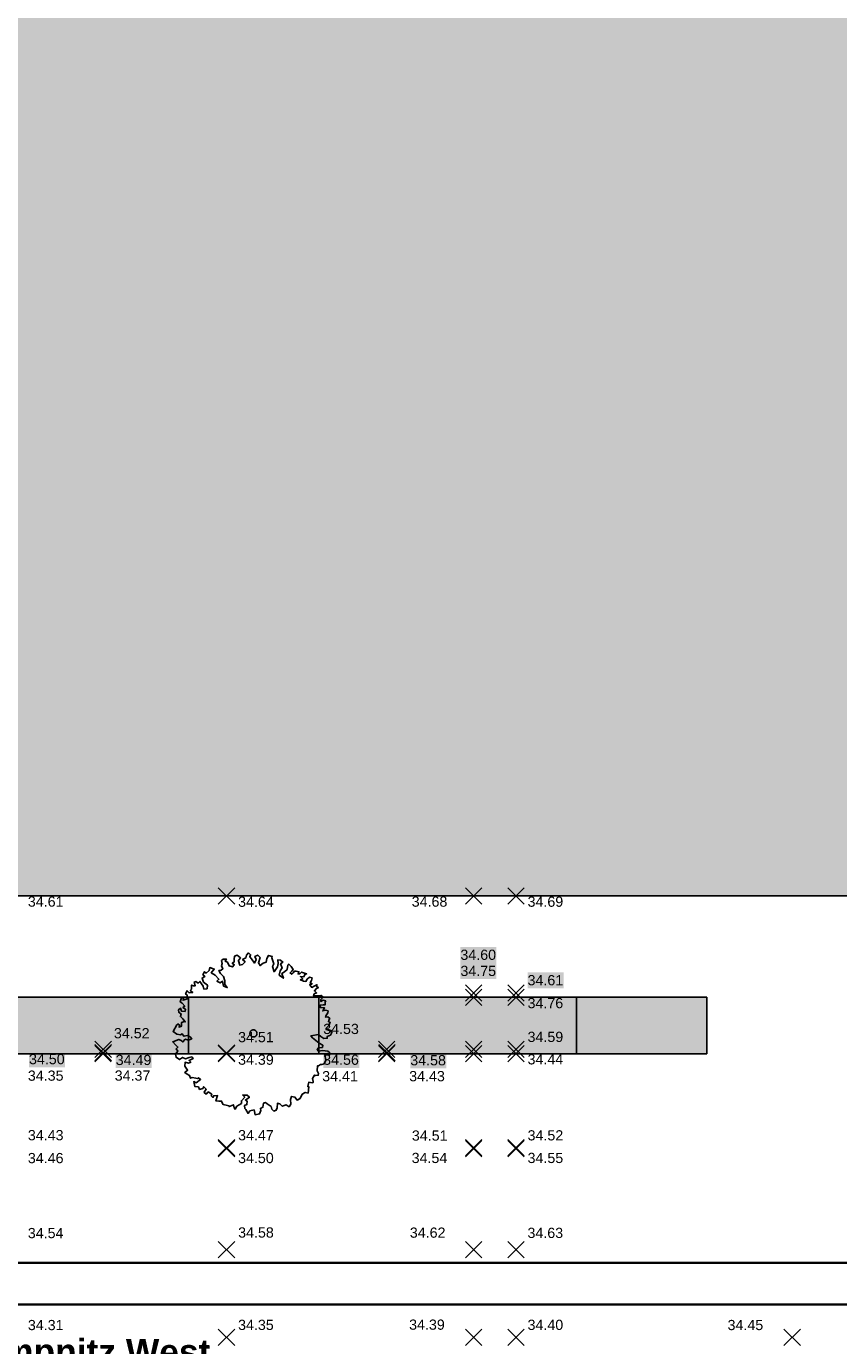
# Model space of a CAD drawing. Header units: metres. Extents: x -5569892 to 1712241, y -5568463 to 2085.
# Tile 59 of 68: x 54 to 83, y 15 to 61. Entities that reach past the tile are written whole.
import ezdxf

# ---------------------------------------------------------------- set-up
doc = ezdxf.new("R2010")
doc.units = ezdxf.units.M
doc.header["$LTSCALE"] = 0.5
for name, color, linetype, lineweight, true_color in [('99.04_1.BA Verkehrsanlagen-L-Straßennamen', 1, 'Continuous', 25, 0xff0000), ('99.04_Erschließung_VP-S-Farben-Grünflächen', 7, 'Continuous', 25, 0xc2e687), ('99.04_Erschließung_VP-S-Farben-Regengarten', 7, 'Continuous', 25, 0x60d2fb), ('99.04_Erschließung_VP-S-Farben-Stadtplatz', 7, 'Continuous', 25, 0xffffa3), ('99.04_Gleisplanung VP 02_23-EB-1236R-A-FAHRKANTE', 150, 'Continuous', 35, 0x007fff), ('S-Baum', 7, 'Continuous', 25, 0x4c994c)]:
    doc.layers.add(name, color=color, linetype=linetype, lineweight=lineweight, true_color=true_color)
for name, color, linetype, lineweight in [('99.04_Erschließung_VP-S-Borde-Kantenstein', 7, 'Continuous', 25), ('Keine', 7, 'Continuous', 9), ('SB-PUNKTE-00000-0000-HOE', 7, 'Continuous', 18), ('SB-PUNKTE-00000-0000-PKT', 7, 'Continuous', 18), ('SB-PUNKTE-00000-0000-SYM', 7, 'Continuous', 18)]:
    doc.layers.add(name, color=color, linetype=linetype, lineweight=lineweight)
doc.styles.add('Arial', font='arial.ttf')
doc.styles.add('Arial (bold)', font='arialbd.ttf')

# ---------------------------------------------------------------- blocks, each defined once
blk = doc.blocks.new('Gruppe-43')
at = {"layer": 'S-Baum', "flags": 128}
blk.add_lwpolyline([(64.952, 26.387), (64.885, 26.389), (64.806, 26.412), (64.808, 26.46), (64.898, 26.544), (64.942, 26.659), (64.894, 26.68), (64.896, 26.728), (64.935, 26.787), (64.861, 26.848), (64.781, 26.84), (64.794, 26.879), (64.865, 26.984), (64.876, 27.052), (64.789, 27.074), (64.692, 27.049), (64.752, 27.155), (64.608, 27.168), (64.6, 27.248), (64.699, 27.264), (64.775, 27.262), (64.771, 27.369), (64.791, 27.397), (64.704, 27.42), (64.624, 27.374), (64.626, 27.451), (64.708, 27.527), (64.631, 27.589), (64.551, 27.572), (64.475, 27.574), (64.375, 27.567), (64.398, 27.637), (64.478, 27.671), (64.401, 27.744), (64.472, 27.829), (64.541, 27.855), (64.485, 27.885), (64.488, 27.953), (64.398, 27.908), (64.309, 27.863), (64.241, 27.953), (64.322, 27.99), (64.255, 28.02), (64.298, 28.107), (64.32, 28.194), (64.233, 28.216), (64.152, 28.151), (64.11, 28.073), (64.022, 28.076), (63.916, 28.12), (63.996, 28.157), (63.92, 28.238), (64.039, 28.234), (64.069, 28.31), (64.13, 28.327), (64.023, 28.362), (63.953, 28.393), (63.895, 28.335), (63.835, 28.329), (63.866, 28.404), (63.77, 28.419), (63.711, 28.421), (63.669, 28.363), (63.62, 28.316), (63.562, 28.366), (63.623, 28.424), (63.665, 28.482), (63.6, 28.58), (63.516, 28.671), (63.483, 28.632), (63.458, 28.477), (63.368, 28.401), (63.278, 28.348), (63.332, 28.179), (63.18, 28.292), (63.213, 28.438), (63.285, 28.543), (63.233, 28.672), (63.311, 28.737), (63.226, 28.808), (63.138, 28.811), (63.154, 28.694), (63.13, 28.576), (63.009, 28.405), (62.955, 28.582), (62.998, 28.68), (62.926, 28.886), (62.939, 28.934), (62.821, 28.969), (62.761, 28.863), (62.737, 28.737), (62.628, 28.701), (62.526, 28.617), (62.47, 28.718), (62.527, 28.899), (62.442, 28.982), (62.341, 28.926), (62.386, 28.828), (62.334, 28.702), (62.231, 28.85), (62.166, 28.923), (62.196, 28.99), (62.13, 29.052), (62.051, 28.975), (62.037, 28.888), (61.919, 28.832), (62.004, 28.75), (61.922, 28.657), (61.825, 28.632), (61.783, 28.786), (61.779, 28.789), (61.853, 28.883), (61.729, 28.975), (61.64, 28.941), (61.625, 28.834), (61.633, 28.746), (61.561, 28.697), (61.63, 28.647), (61.576, 28.57), (61.453, 28.605), (61.398, 28.734), (61.32, 28.765), (61.362, 28.843), (61.246, 28.835), (61.193, 28.789), (61.21, 28.69), (61.187, 28.603), (61.234, 28.505), (61.182, 28.458), (61.105, 28.45), (61.158, 28.34), (61.262, 28.241), (61.308, 28.092), (61.312, 27.965), (61.388, 27.855), (61.262, 27.907), (61.228, 28.075), (61.147, 28.018), (61.033, 28.082), (61.103, 28.147), (60.972, 28.287), (60.839, 28.371), (60.94, 28.495), (60.786, 28.548), (60.763, 28.453), (60.661, 28.357), (60.606, 28.407), (60.551, 28.302), (60.62, 28.243), (60.519, 28.187), (60.574, 28.049), (60.706, 27.946), (60.693, 27.819), (60.585, 27.803), (60.558, 27.911), (60.447, 28.073), (60.385, 28.005), (60.3, 28.067), (60.251, 28.049), (60.286, 27.92), (60.227, 27.914), (60.16, 27.944), (60.157, 27.876), (60.155, 27.797), (60.114, 27.762), (60.199, 27.691), (60.071, 27.676), (60.006, 27.746), (59.954, 27.64), (60.001, 27.599), (60.008, 27.471), (59.867, 27.417), (59.881, 27.487), (59.811, 27.506), (59.769, 27.363), (59.836, 27.322), (59.92, 27.211), (59.859, 27.165), (59.945, 27.111), (59.934, 27.035), (59.815, 27.039), (59.771, 27.148), (59.709, 27.091), (59.717, 27.003), (59.803, 26.941), (59.772, 26.854), (59.857, 26.783), (59.941, 26.673), (59.913, 26.685), (59.813, 26.657), (59.809, 26.522), (59.728, 26.485), (59.75, 26.552), (59.684, 26.602), (59.644, 26.576), (59.519, 26.336), (59.644, 26.245), (59.779, 26.229), (59.839, 26.258), (59.893, 26.177), (60.013, 26.201), (60.108, 26.161), (60.165, 26.088), (60.056, 26.044), (59.941, 26.076), (59.858, 25.983), (59.8, 26.024), (59.714, 26.067), (59.507, 25.983), (59.6, 25.884), (59.685, 25.802), (59.626, 25.736), (59.681, 25.666), (59.6, 25.553), (59.625, 25.453), (59.738, 25.37), (59.849, 25.445), (59.954, 25.394), (60.075, 25.438), (60.163, 25.463), (60.21, 25.405), (60.072, 25.342), (60.129, 25.28), (60.057, 25.252), (59.933, 25.276), (59.929, 25.14), (60.02, 25.001), (59.922, 24.925), (60.007, 24.863), (60.082, 24.824), (60.118, 24.723), (60.179, 24.75), (60.305, 24.728), (60.373, 24.715), (60.402, 24.742), (60.468, 24.683), (60.317, 24.569), (60.231, 24.612), (60.276, 24.435), (60.392, 24.431), (60.437, 24.342), (60.545, 24.367), (60.578, 24.433), (60.663, 24.343), (60.592, 24.249), (60.592, 24.238), (60.666, 24.179), (60.736, 24.253), (60.853, 24.172), (60.839, 24.113), (60.897, 24.063), (60.927, 24.119), (61.055, 24.126), (61, 23.941), (61.097, 23.938), (61.196, 23.934), (61.213, 23.877), (61.251, 23.816), (61.299, 23.803), (61.453, 23.77), (61.472, 23.741), (61.492, 23.76), (61.602, 23.813), (61.626, 23.705), (61.664, 23.655), (61.727, 23.761), (61.878, 23.855), (61.881, 23.951), (61.993, 24.074), (61.924, 24.144), (62.083, 24.139), (62.157, 24.069), (62.018, 23.974), (62.076, 23.936), (62.072, 23.817), (61.983, 23.78), (61.996, 23.684), (62.035, 23.643), (62.11, 23.513), (62.172, 23.598), (62.317, 23.633), (62.351, 23.465), (62.508, 23.491), (62.552, 23.617), (62.534, 23.685), (62.623, 23.722), (62.648, 23.865), (62.716, 23.883), (62.774, 23.841), (62.907, 23.749), (62.935, 23.652), (63.001, 23.59), (63.081, 23.619), (63.112, 23.705), (63.126, 23.86), (63.205, 23.846), (63.29, 23.756), (63.427, 23.802), (63.524, 23.739), (63.586, 23.825), (63.572, 23.992), (63.613, 24.098), (63.731, 24.075), (63.804, 23.973), (63.905, 24.029), (63.977, 24.174), (64.087, 24.238), (64.185, 24.215), (64.212, 24.429), (64.173, 24.439), (64.206, 24.585), (64.266, 24.583), (64.342, 24.572), (64.363, 24.599), (64.363, 24.608), (64.33, 24.716), (64.402, 24.833), (64.438, 24.82), (64.537, 24.828), (64.539, 24.887), (64.494, 24.985), (64.509, 25.16), (64.54, 25.159), (64.609, 25.205), (64.657, 25.195), (64.737, 25.22), (64.798, 25.345), (64.756, 25.534), (64.866, 25.578), (64.923, 25.528), (64.926, 25.616), (64.86, 25.657), (64.682, 25.683), (64.546, 25.657), (64.5, 25.718), (64.541, 25.776), (64.677, 25.791), (64.689, 25.867), (64.566, 25.939), (64.338, 26.125), (64.281, 26.195), (64.546, 26.242), (64.622, 26.163), (64.728, 26.1), (64.844, 26.108), (64.837, 26.165), (64.837, 26.165), (64.955, 26.209), (65.006, 26.306)], close=True, dxfattribs=at)
at = {"layer": 'S-Baum'}
blk.add_rational_spline([(62.264, 26.156), (62.026, 26.22), (62.09, 26.458), (62.327, 26.394), (62.565, 26.33), (62.502, 26.092), (62.264, 26.156)], [1, 0.333333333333, 0.333333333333, 1, 0.333333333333, 0.333333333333, 1], degree=3, knots=[0, 0, 0, 0, 0.5, 0.5, 0.5, 1, 1, 1, 1], dxfattribs=at)
blk = doc.blocks.new('Gruppe-67')
at = {"layer": 'SB-PUNKTE-00000-0000-SYM', "color": 7}
for p, q in [((81.188, 16.058), (80.622, 15.492)), ((80.622, 16.058), (81.188, 15.492))]:
    blk.add_line(p, q, dxfattribs=at)
blk = doc.blocks.new('Gruppe-76')
at = {"layer": 'SB-PUNKTE-00000-0000-SYM', "color": 7}
for p, q in [((71.648, 16.058), (71.082, 15.492)), ((71.082, 16.058), (71.648, 15.492))]:
    blk.add_line(p, q, dxfattribs=at)
blk = doc.blocks.new('Gruppe-77')
at = {"layer": 'SB-PUNKTE-00000-0000-SYM', "color": 7}
for p, q in [((71.648, 19.083), (71.082, 18.517)), ((71.082, 19.083), (71.648, 18.517))]:
    blk.add_line(p, q, dxfattribs=at)
blk = doc.blocks.new('Gruppe-78')
at = {"layer": 'SB-PUNKTE-00000-0000-SYM', "color": 7}
for p, q in [((71.648, 22.581), (71.082, 22.015)), ((71.082, 22.581), (71.648, 22.015))]:
    blk.add_line(p, q, dxfattribs=at)
blk = doc.blocks.new('Gruppe-79')
at = {"layer": 'SB-PUNKTE-00000-0000-SYM', "color": 7}
for p, q in [((71.648, 22.608), (71.082, 22.042)), ((71.082, 22.608), (71.648, 22.042))]:
    blk.add_line(p, q, dxfattribs=at)
blk = doc.blocks.new('Gruppe-80')
at = {"layer": 'SB-PUNKTE-00000-0000-SYM', "color": 7}
for p, q in [((71.648, 25.858), (71.082, 25.292)), ((71.082, 25.858), (71.648, 25.292))]:
    blk.add_line(p, q, dxfattribs=at)
blk = doc.blocks.new('Gruppe-81')
at = {"layer": 'SB-PUNKTE-00000-0000-SYM', "color": 7}
for p, q in [((71.648, 26.008), (71.082, 25.442)), ((71.082, 26.008), (71.648, 25.442))]:
    blk.add_line(p, q, dxfattribs=at)
blk = doc.blocks.new('Gruppe-82')
at = {"layer": 'SB-PUNKTE-00000-0000-SYM', "color": 7}
for p, q in [((71.648, 27.808), (71.082, 27.242)), ((71.082, 27.808), (71.648, 27.242))]:
    blk.add_line(p, q, dxfattribs=at)
blk = doc.blocks.new('Gruppe-83')
at = {"layer": 'SB-PUNKTE-00000-0000-SYM', "color": 7}
for p, q in [((71.648, 27.957), (71.082, 27.391)), ((71.082, 27.957), (71.648, 27.391))]:
    blk.add_line(p, q, dxfattribs=at)
blk = doc.blocks.new('Gruppe-84')
at = {"layer": 'SB-PUNKTE-00000-0000-SYM', "color": 7}
for p, q in [((71.648, 31.308), (71.082, 30.742)), ((71.082, 31.308), (71.648, 30.742))]:
    blk.add_line(p, q, dxfattribs=at)
blk = doc.blocks.new('Gruppe-93')
at = {"layer": 'SB-PUNKTE-00000-0000-SYM', "color": 7}
for p, q in [((70.188, 16.058), (69.622, 15.492)), ((69.622, 16.058), (70.188, 15.492))]:
    blk.add_line(p, q, dxfattribs=at)
blk = doc.blocks.new('Gruppe-94')
at = {"layer": 'SB-PUNKTE-00000-0000-SYM', "color": 7}
for p, q in [((70.188, 19.083), (69.622, 18.517)), ((69.622, 19.083), (70.188, 18.517))]:
    blk.add_line(p, q, dxfattribs=at)
blk = doc.blocks.new('Gruppe-95')
at = {"layer": 'SB-PUNKTE-00000-0000-SYM', "color": 7}
for p, q in [((70.188, 22.581), (69.622, 22.015)), ((69.622, 22.581), (70.188, 22.015))]:
    blk.add_line(p, q, dxfattribs=at)
blk = doc.blocks.new('Gruppe-96')
at = {"layer": 'SB-PUNKTE-00000-0000-SYM', "color": 7}
for p, q in [((70.188, 22.608), (69.622, 22.042)), ((69.622, 22.608), (70.188, 22.042))]:
    blk.add_line(p, q, dxfattribs=at)
blk = doc.blocks.new('Gruppe-97')
at = {"layer": 'SB-PUNKTE-00000-0000-SYM', "color": 7}
for p, q in [((70.188, 25.858), (69.622, 25.292)), ((69.622, 25.858), (70.188, 25.292))]:
    blk.add_line(p, q, dxfattribs=at)
blk = doc.blocks.new('Gruppe-98')
at = {"layer": 'SB-PUNKTE-00000-0000-SYM', "color": 7}
for p, q in [((70.187, 26.007), (69.621, 25.441)), ((69.621, 26.007), (70.187, 25.441))]:
    blk.add_line(p, q, dxfattribs=at)
blk = doc.blocks.new('Gruppe-99')
at = {"layer": 'SB-PUNKTE-00000-0000-SYM', "color": 7}
for p, q in [((70.186, 27.807), (69.62, 27.241)), ((69.62, 27.807), (70.186, 27.241))]:
    blk.add_line(p, q, dxfattribs=at)
blk = doc.blocks.new('Gruppe-100')
at = {"layer": 'SB-PUNKTE-00000-0000-SYM', "color": 7}
for p, q in [((70.188, 27.957), (69.622, 27.391)), ((69.622, 27.957), (70.188, 27.391))]:
    blk.add_line(p, q, dxfattribs=at)
blk = doc.blocks.new('Gruppe-101')
at = {"layer": 'SB-PUNKTE-00000-0000-SYM', "color": 7}
for p, q in [((70.188, 31.308), (69.622, 30.742)), ((69.622, 31.308), (70.188, 30.742))]:
    blk.add_line(p, q, dxfattribs=at)
blk = doc.blocks.new('Gruppe-108')
at = {"layer": 'SB-PUNKTE-00000-0000-SYM', "color": 7}
for p, q in [((61.648, 16.058), (61.082, 15.492)), ((61.082, 16.058), (61.648, 15.492))]:
    blk.add_line(p, q, dxfattribs=at)
blk = doc.blocks.new('Gruppe-109')
at = {"layer": 'SB-PUNKTE-00000-0000-SYM', "color": 7}
for p, q in [((61.648, 19.083), (61.082, 18.517)), ((61.082, 19.083), (61.648, 18.517))]:
    blk.add_line(p, q, dxfattribs=at)
blk = doc.blocks.new('Gruppe-110')
at = {"layer": 'SB-PUNKTE-00000-0000-SYM', "color": 7}
for p, q in [((61.648, 22.581), (61.082, 22.015)), ((61.082, 22.581), (61.648, 22.015))]:
    blk.add_line(p, q, dxfattribs=at)
blk = doc.blocks.new('Gruppe-111')
at = {"layer": 'SB-PUNKTE-00000-0000-SYM', "color": 7}
for p, q in [((61.648, 22.608), (61.082, 22.042)), ((61.082, 22.608), (61.648, 22.042))]:
    blk.add_line(p, q, dxfattribs=at)
blk = doc.blocks.new('Gruppe-112')
at = {"layer": 'SB-PUNKTE-00000-0000-SYM', "color": 7}
for p, q in [((61.648, 25.858), (61.082, 25.292)), ((61.082, 25.858), (61.648, 25.292))]:
    blk.add_line(p, q, dxfattribs=at)
blk = doc.blocks.new('Gruppe-113')
at = {"layer": 'SB-PUNKTE-00000-0000-SYM', "color": 7}
for p, q in [((61.648, 25.885), (61.082, 25.319)), ((61.082, 25.885), (61.648, 25.319))]:
    blk.add_line(p, q, dxfattribs=at)
blk = doc.blocks.new('Gruppe-114')
at = {"layer": 'SB-PUNKTE-00000-0000-SYM', "color": 7}
for p, q in [((61.648, 31.308), (61.082, 30.742)), ((61.082, 31.308), (61.648, 30.742))]:
    blk.add_line(p, q, dxfattribs=at)
blk = doc.blocks.new('Gruppe-475')
at = {"layer": 'SB-PUNKTE-00000-0000-SYM', "color": 7}
for p, q in [((57.386, 25.86), (56.82, 25.294)), ((56.82, 25.86), (57.386, 25.294))]:
    blk.add_line(p, q, dxfattribs=at)
blk = doc.blocks.new('Gruppe-476')
at = {"layer": 'SB-PUNKTE-00000-0000-SYM', "color": 7}
for p, q in [((57.388, 26.01), (56.822, 25.444)), ((56.822, 26.01), (57.388, 25.444))]:
    blk.add_line(p, q, dxfattribs=at)
blk = doc.blocks.new('Gruppe-477')
at = {"layer": 'SB-PUNKTE-00000-0000-SYM', "color": 7}
for p, q in [((57.388, 25.888), (56.822, 25.322)), ((56.822, 25.888), (57.388, 25.322))]:
    blk.add_line(p, q, dxfattribs=at)
blk = doc.blocks.new('Gruppe-478')
at = {"layer": 'SB-PUNKTE-00000-0000-SYM', "color": 7}
for p, q in [((67.183, 25.856), (66.617, 25.29)), ((66.617, 25.856), (67.183, 25.29))]:
    blk.add_line(p, q, dxfattribs=at)
blk = doc.blocks.new('Gruppe-479')
at = {"layer": 'SB-PUNKTE-00000-0000-SYM', "color": 7}
for p, q in [((67.183, 26.005), (66.617, 25.439)), ((66.617, 26.005), (67.183, 25.439))]:
    blk.add_line(p, q, dxfattribs=at)
blk = doc.blocks.new('Gruppe-480')
at = {"layer": 'SB-PUNKTE-00000-0000-SYM', "color": 7}
for p, q in [((67.188, 25.888), (66.622, 25.322)), ((66.622, 25.888), (67.188, 25.322))]:
    blk.add_line(p, q, dxfattribs=at)
blk = doc.blocks.new('_23-07-06_Massenplan_TB_Weiterführende Schule (3D)')
at = {"layer": '99.04_Erschließung_VP-S-Farben-Grünflächen', "linetype": 'Continuous', "lineweight": 0, "true_color": 0xc2e687}
for points in [[(60.053, 27.525), (60.053, 25.574), (64.553, 25.574), (64.553, 27.525)], [(73.453, 27.525), (73.453, 25.574), (77.953, 25.574), (77.953, 27.525)]]:
    blk.add_hatch(color=71, dxfattribs=at).paths.add_polyline_path(points)
at = {"layer": '99.04_Erschließung_VP-S-Farben-Regengarten', "linetype": 'Continuous', "lineweight": 0, "true_color": 0x60d2fb}
for points in [[(51.153, 27.525), (51.153, 25.574), (60.053, 25.574), (60.053, 27.525)], [(64.553, 27.525), (64.553, 25.574), (73.453, 25.574), (73.453, 27.525)]]:
    blk.add_hatch(color=141, dxfattribs=at).paths.add_polyline_path(points)
at = {"layer": '99.04_Erschließung_VP-S-Farben-Stadtplatz', "linetype": 'Continuous', "lineweight": 0, "true_color": 0xffffa3}
h = blk.add_hatch(color=51, dxfattribs=at)
h.paths.add_polyline_path([(19.952, 207.042), (20.1, 31.025), (88.103, 31.025), (87.952, 207.099)])
h.paths.add_polyline_path([(31.001, 149.051), (62.001, 149.077), (62.054, 86.077), (31.054, 86.051)])
at = {"layer": '99.04_Erschließung_VP-S-Borde-Kantenstein', "linetype": 'Continuous', "lineweight": 9}
blk.add_line((77.953, 27.525), (73.453, 27.525), dxfattribs=at)
at = {"layer": '99.04_Erschließung_VP-S-Borde-Kantenstein', "lineweight": 9}
blk.add_line((77.953, 25.574), (77.953, 27.525), dxfattribs=at)
at = {"layer": '99.04_Erschließung_VP-S-Farben-Grünflächen', "flags": 128}
for points in [[(60.053, 27.525), (60.053, 25.574), (64.553, 25.574), (64.553, 27.525)], [(73.453, 27.525), (73.453, 25.574), (77.953, 25.574), (77.953, 27.525)]]:
    blk.add_lwpolyline(points, close=True, dxfattribs=at)
at = {"layer": '99.04_Erschließung_VP-S-Farben-Regengarten', "flags": 128}
for points in [[(51.153, 27.525), (51.153, 25.574), (60.053, 25.574), (60.053, 27.525)], [(64.553, 27.525), (64.553, 25.574), (73.453, 25.574), (73.453, 27.525)]]:
    blk.add_lwpolyline(points, close=True, dxfattribs=at)
at = {"layer": '99.04_Erschließung_VP-S-Farben-Stadtplatz', "flags": 128}
blk.add_lwpolyline([(19.952, 207.042), (87.952, 207.099), (88.103, 31.025), (20.1, 31.025)], close=True, dxfattribs=at)
at = {"layer": '99.04_Gleisplanung VP 02_23-EB-1236R-A-FAHRKANTE', "flags": 128}
for points in [[(563.016, 18.313), (-195.633, 18.362), (-195.633, 18.362, -0.005965), (-243.325, 18.934), (-544.406, 26.139)], [(563.016, 16.878), (-195.633, 16.927, -0.005965), (-243.36, 17.5), (-544.44, 24.705)]]:
    blk.add_lwpolyline(points, format="xyb", dxfattribs=at)
at = {"layer": 'SB-PUNKTE-00000-0000-HOE', "color": 7}
for points in [[(69.445, 28.709), (70.69, 28.709), (69.445, 29.262), (70.69, 29.262)], [(69.445, 28.709), (70.69, 28.709), (69.445, 29.262), (70.69, 29.262)], [(69.446, 28.15), (70.691, 28.15), (69.446, 28.703), (70.691, 28.703)], [(69.446, 28.15), (70.691, 28.15), (69.446, 28.703), (70.691, 28.703)], [(71.765, 27.83), (73.011, 27.83), (71.765, 28.383), (73.011, 28.383)], [(71.765, 27.83), (73.011, 27.83), (71.765, 28.383), (73.011, 28.383)], [(57.476, 25.999), (58.722, 25.999), (57.476, 26.552), (58.722, 26.552)], [(57.476, 25.999), (58.722, 25.999), (57.476, 26.552), (58.722, 26.552)], [(64.705, 26.146), (65.951, 26.146), (64.705, 26.7), (65.951, 26.7)], [(64.705, 26.146), (65.951, 26.146), (64.705, 26.7), (65.951, 26.7)], [(54.543, 25.104), (55.789, 25.104), (54.543, 25.658), (55.789, 25.658)], [(54.543, 25.104), (55.789, 25.104), (54.543, 25.658), (55.789, 25.658)], [(57.538, 25.075), (58.783, 25.075), (57.538, 25.629), (58.783, 25.629)], [(57.538, 25.075), (58.783, 25.075), (57.538, 25.629), (58.783, 25.629)], [(64.705, 25.084), (65.951, 25.084), (64.705, 25.637), (65.951, 25.637)], [(64.705, 25.084), (65.951, 25.084), (64.705, 25.637), (65.951, 25.637)], [(67.713, 25.065), (68.959, 25.065), (67.713, 25.618), (68.959, 25.618)], [(67.713, 25.065), (68.959, 25.065), (67.713, 25.618), (68.959, 25.618)]]:
    blk.add_solid(points, dxfattribs=at)
at = {"layer": 'S-Baum'}
blk.add_blockref('Gruppe-43', (0, 0), dxfattribs=at)
at = {"layer": 'SB-PUNKTE-00000-0000-PKT', "color": 7}
for name in ['Gruppe-114', 'Gruppe-101', 'Gruppe-84', 'Gruppe-99', 'Gruppe-100', 'Gruppe-83', 'Gruppe-82', 'Gruppe-476', 'Gruppe-479', 'Gruppe-98', 'Gruppe-81', 'Gruppe-475', 'Gruppe-477', 'Gruppe-113', 'Gruppe-112', 'Gruppe-478', 'Gruppe-480', 'Gruppe-97', 'Gruppe-80', 'Gruppe-111', 'Gruppe-110', 'Gruppe-96', 'Gruppe-95', 'Gruppe-79', 'Gruppe-78', 'Gruppe-109', 'Gruppe-94', 'Gruppe-77', 'Gruppe-108', 'Gruppe-93', 'Gruppe-76', 'Gruppe-67']:
    blk.add_blockref(name, (0, 0), dxfattribs=at)
at = {"layer": '99.04_1.BA Verkehrsanlagen-L-Straßennamen', "insert": (52.963, 15.162), "char_height": 0.875, "width": 23.36119, "attachment_point": 5, "rotation": 359.8329, "line_spacing_factor": 1.012097, "style": 'Arial (bold)'}
blk.add_mtext('Haltestelle Krampnitz West', dxfattribs=at)
at = {"layer": 'SB-PUNKTE-00000-0000-HOE', "char_height": 0.3524, "attachment_point": 1, "rotation": 0.0002, "line_spacing_factor": 0.25, "style": 'Arial'}
for s, insert in [('34.61', (54.503, 31.004)), ('34.64', (61.765, 30.999)), ('34.68', (67.763, 31.003)), ('34.69', (71.765, 31.001)), ('34.60', (69.445, 29.167)), ('34.75', (69.446, 28.609)), ('34.61', (71.765, 28.289)), ('34.76', (71.765, 27.498)), ('34.52', (57.476, 26.458)), ('34.53', (64.705, 26.605)), ('34.51', (61.765, 26.323)), ('34.59', (71.765, 26.331)), ('34.50', (54.543, 25.563)), ('34.49', (57.538, 25.534)), ('34.39', (61.765, 25.544)), ('34.56', (64.705, 25.542)), ('34.58', (67.713, 25.524)), ('34.44', (71.765, 25.556)), ('34.35', (54.503, 24.992)), ('34.37', (57.503, 24.994)), ('34.41', (64.671, 24.973)), ('34.43', (67.676, 24.975)), ('34.43', (54.503, 22.936)), ('34.47', (61.765, 22.935)), ('34.51', (67.769, 22.922)), ('34.52', (71.765, 22.93)), ('34.46', (54.503, 22.145)), ('34.50', (61.765, 22.147)), ('34.54', (67.761, 22.149)), ('34.55', (71.765, 22.149)), ('34.54', (54.501, 19.554)), ('34.58', (61.767, 19.574)), ('34.62', (67.698, 19.569)), ('34.63', (71.762, 19.56)), ('34.31', (54.503, 16.377)), ('34.35', (61.765, 16.383)), ('34.39', (67.673, 16.391)), ('34.40', (71.765, 16.384)), ('34.45', (78.674, 16.378))]:
    blk.add_mtext(s, dxfattribs=dict(at, insert=insert))

msp = doc.modelspace()

# ---------------------------------------------------------------- block references
at = {"layer": 'Keine', "color": 1}
msp.add_blockref('_23-07-06_Massenplan_TB_Weiterführende Schule (3D)', (0, 0), dxfattribs=at)

doc.saveas('drawing.dxf')
